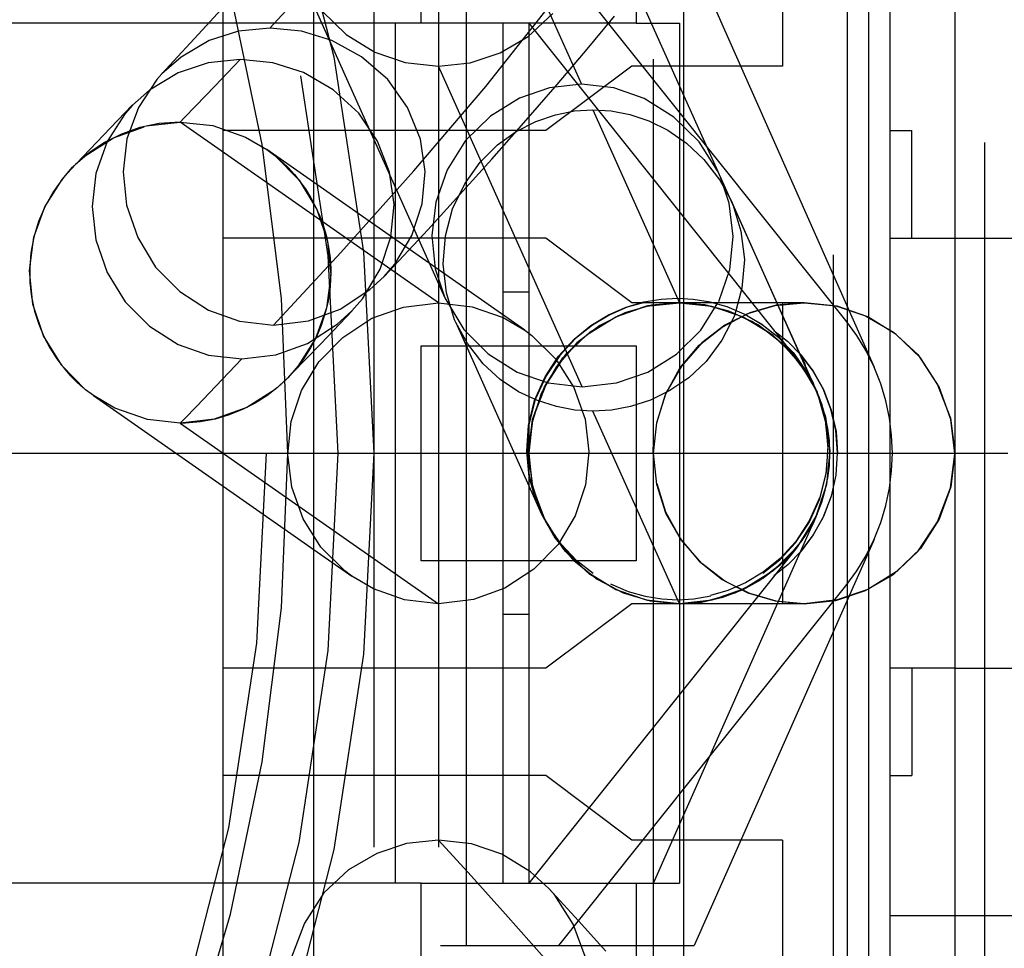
# Model space of a CAD drawing. Header units: millimetres. Extents: x 0 to 210, y 0 to 297.
# Tile 15 of 21: x 146.98 to 148.28, y 157.75 to 158.97. Entities that reach past the tile are written whole.
import ezdxf
from ezdxf.enums import TextEntityAlignment as Align

# ---------------------------------------------------------------- set-up
doc = ezdxf.new("R2010")
doc.units = ezdxf.units.MM
doc.header["$LTSCALE"] = 19.36
for name, pattern in [('CENTER', [0.6, 0.375, -0.075, 0.075, -0.075]), ('DOT', [0.2, 0.1, -0.1]), ('HIDDEN', [0.2, 0.1, -0.1])]:
    doc.linetypes.add(name, pattern=pattern)
doc.layers.get('0').update_dxf_attribs({"linetype": 'CONTINUOUS'})
for name, color, linetype in [('DEFAULT_2', 8, 'HIDDEN'), ('Z_AXIS', 7, 'CONTINUOUS'), ('Z_DIM_2D', 7, 'CONTINUOUS')]:
    doc.layers.add(name, color=color, linetype=linetype)
doc.styles.add('TEXTSTYLE_3', font='tridonic-metric-print-light.otf')
doc.styles.add('TEXTSTYLE_4', font='gdt', dxfattribs={"width": 0.7})
doc.dimstyles.new('DIMSTYLE_5', dxfattribs={"dimtxt": 2.2, "dimasz": 3.5, "dimexe": 1.5, "dimexo": 0, "dimgap": 0.55, "dimtad": 1, "dimdec": 0, "dimlfac": 3.529412, "dimdsep": 46, "dimtxsty": 'TEXTSTYLE_3', "dimcen": 0.09, "dimclrt": 5, "dimadec": 0, "dimazin": 2, "dimtp": 0.2, "dimtm": 0.2, "dimtfac": 1, "dimtdec": 0, "dimtofl": 0, "dimtmove": 0, "dimatfit": 3, "dimfxl": 0, "dimtolj": 1, "dimarcsym": 0})

# ---------------------------------------------------------------- blocks, each defined once
blk = doc.blocks.new('*D7')
at = {"layer": 'Z_DIM_2D', "color": 2, "linetype": 'Continuous', "transparency": 16777216}
for p, q in [((141.1741, 164.3623), (144.7965, 164.3623)), ((148.4189, 164.3623), (144.7965, 164.3623)), ((141.1741, 141.4335), (141.1741, 163.8123)), ((148.4189, 139.836), (148.4189, 163.8123))]:
    blk.add_line(p, q, dxfattribs=at)
at = {"layer": 'Z_DIM_2D', "color": 5, "linetype": 'Continuous', "transparency": 16777216}
for s, style, p in [('`', 'TEXTSTYLE_4', (143.2159, 164.9123)), (' (24', 'TEXTSTYLE_3', (139.2639, 164.9123)), ('1.5)  ', 'TEXTSTYLE_3', (147.5123, 164.9123)), ('26', 'TEXTSTYLE_3', (134.9452, 164.9123))]:
    blk.add_text(s, height=2.2, dxfattribs=dict(at, style=style)).set_placement(p, align=Align.CENTER)
blk = doc.blocks.new('_NONE')

msp = doc.modelspace()

# ---------------------------------------------------------------- linework, layer by layer
at = {"color": 7, "linetype": 'Continuous'}
for p, q in [((147.3705, 159.5629), (147.3705, 157.2396)), ((147.2516, 157.2679), (147.2516, 159.5346)), ((148.1016, 159.2796), (148.1016, 157.5229)), ((148.1299, 157.5229), (148.1299, 159.2796)), ((147.5121, 158.9679), (147.5121, 159.2513)), ((147.7955, 159.2513), (147.7955, 158.9679)), ((148.2149, 159.0104), (148.2149, 157.7921)), ((147.7955, 158.9679), (147.5121, 158.9679)), ((148.1299, 158.8263), (148.1583, 158.8263)), ((148.1583, 158.6846), (148.1583, 158.8263)), ((148.1299, 158.6846), (148.2149, 158.6846)), ((147.5121, 158.2596), (147.5121, 158.5429)), ((147.5121, 158.5429), (147.7955, 158.5429)), ((147.7955, 158.5429), (147.7955, 158.2596)), ((147.7955, 158.2596), (147.5121, 158.2596)), ((148.2149, 158.1179), (148.1299, 158.1179)), ((148.1583, 158.1179), (148.1583, 157.9763)), ((148.1299, 157.9763), (148.1583, 157.9763)), ((147.5121, 157.5513), (147.5121, 157.8346)), ((147.5121, 157.8346), (147.7955, 157.8346)), ((147.7955, 157.8346), (147.7955, 157.5513)), ((148.1299, 157.7921), (148.5833, 157.7921))]:
    msp.add_line(p, q, dxfattribs=at)
at = {"color": 9, "linetype": 'DOT'}
for p, q in [((147.5349, 159.3079), (147.7233, 158.8874)), ((147.7384, 158.8536), (147.8523, 158.5996)), ((147.1949, 158.4409), (147.5349, 158.2029))]:
    msp.add_line(p, q, dxfattribs=at)
for points in [[(147.3179, 158.57), (147.4063, 158.6657), (147.5026, 158.7734), (147.5973, 158.8844), (147.68, 158.9889), (147.7407, 159.0774), (147.771, 159.1422)], [(147.195, 158.4409), (147.2004, 158.4465), (147.2163, 158.4629), (147.2418, 158.4894), (147.276, 158.5255)], [(147.5349, 157.8913), (147.578, 157.8441), (147.6233, 157.7939), (147.6749, 157.7357)]]:
    msp.add_lwpolyline(points, dxfattribs=at)
at = {"layer": 'DEFAULT_2', "color": 8, "linetype": 'HIDDEN'}
for p, q in [((147.4499, 159.8179), (147.4499, 156.9846)), ((147.5349, 159.8179), (147.5349, 156.9846)), ((147.8183, 156.9846), (147.8183, 159.8179)), ((147.9883, 159.3079), (147.9883, 158.9113)), ((148.0336, 158.4816), (147.7163, 159.1897)), ((147.8579, 159.1845), (147.8579, 137.8324)), ((148.2546, 156.8748), (148.2546, 159.1846)), ((147.5718, 157.7524), (147.5718, 159.0501)), ((148.0715, 158.5762), (147.6935, 159.0501)), ((147.8717, 159.0501), (148.1087, 158.5148)), ((147.3536, 159.0294), (147.5433, 158.6059)), ((147.269, 159.008), (147.2291, 158.9643)), ((147.6532, 158.9505), (147.6855, 158.9807)), ((147.7289, 158.9312), (147.767, 158.9771)), ((147.5121, 158.9679), (144.1349, 158.9679)), ((147.2291, 158.9643), (147.1707, 158.9013)), ((147.6199, 158.9679), (147.6199, 157.8346)), ((147.6539, 158.9679), (147.6539, 157.8346)), ((147.6539, 158.9679), (148.0073, 158.5249)), ((147.7955, 158.9679), (147.8523, 158.9679)), ((147.8523, 158.9679), (147.8523, 157.8346)), ((147.3129, 158.9614), (147.2716, 158.9572)), ((147.3547, 158.9575), (147.3129, 158.9614)), ((147.3945, 158.9453), (147.3547, 158.9575)), ((147.4338, 158.9235), (147.3945, 158.9453)), ((147.6161, 158.9287), (147.6532, 158.9505)), ((147.577, 158.9156), (147.6161, 158.9287)), ((147.6889, 158.8841), (147.7289, 158.9312)), ((147.196, 158.9233), (147.1707, 158.9012)), ((147.317, 158.9157), (147.274, 158.9201)), ((147.4683, 158.8937), (147.4338, 158.9235)), ((147.4913, 158.9161), (147.5349, 158.9113)), ((147.5349, 158.9113), (147.577, 158.9156)), ((147.1921, 158.9025), (147.1545, 158.8797)), ((147.1707, 158.9012), (147.1641, 158.8938)), ((147.7899, 158.9113), (147.6766, 158.8263)), ((147.9883, 158.9113), (147.7899, 158.9113)), ((147.1641, 158.8938), (147.1401, 158.857)), ((147.4943, 158.8567), (147.4683, 158.8937)), ((147.1545, 158.8797), (147.132, 158.8599)), ((147.1318, 158.86), (147.0941, 158.8203)), ((147.5113, 158.8151), (147.4943, 158.8567)), ((147.6892, 158.8473), (147.7141, 158.8524)), ((147.7141, 158.8524), (147.7384, 158.8536)), ((147.7384, 158.8536), (147.7626, 158.8523)), ((147.1501, 158.8325), (147.1949, 158.8376)), ((147.1949, 158.8376), (147.1674, 158.8357)), ((147.1949, 158.8376), (147.238, 158.8329)), ((147.238, 158.8329), (147.2808, 158.8179)), ((147.6766, 158.8263), (147.2516, 158.8263)), ((147.6126, 158.8075), (147.6374, 158.8253)), ((147.8371, 158.8268), (147.8617, 158.81)), ((147.0941, 158.8203), (147.0582, 158.7831)), ((147.2808, 158.8179), (147.309, 158.8014)), ((147.5174, 158.7725), (147.5113, 158.8151)), ((147.075, 158.7972), (147.057, 158.7818)), ((147.6489, 158.5635), (147.309, 158.8014)), ((147.309, 158.8014), (147.3195, 158.7936)), ((147.5898, 158.7848), (147.6126, 158.8075)), ((147.0533, 158.778), (147.0698, 158.7931)), ((147.0582, 158.7831), (147.0533, 158.778)), ((147.3195, 158.7936), (147.3514, 158.761)), ((147.5628, 158.7416), (147.6052, 158.7887)), ((147.5696, 158.7562), (147.5898, 158.7848)), ((147.0393, 158.7621), (147.0533, 158.778)), ((147.1197, 158.7719), (147.1243, 158.7281)), ((147.3514, 158.761), (147.3749, 158.7226)), ((147.5537, 158.7234), (147.5696, 158.7562)), ((147.9057, 158.7609), (147.9209, 158.7332)), ((147.521, 158.6958), (147.5628, 158.7416)), ((148.0335, 158.4816), (147.9208, 158.7332)), ((147.1243, 158.7281), (147.139, 158.6854)), ((147.4725, 158.6863), (147.4765, 158.7291)), ((147.5442, 158.6876), (147.5537, 158.7234)), ((147.0084, 158.7066), (147.0021, 158.6858)), ((147.4637, 158.634), (147.521, 158.6958)), ((147.139, 158.6854), (147.1624, 158.6465)), ((147.6766, 158.6846), (147.2516, 158.6846)), ((147.4774, 158.6502), (147.5001, 158.6883)), ((147.5411, 158.6502), (147.5442, 158.6876)), ((147.7899, 158.5996), (147.6766, 158.6846)), ((148.2149, 158.6846), (148.3566, 158.6846)), ((147.1624, 158.6465), (147.1944, 158.6142)), ((147.4634, 158.6342), (147.4774, 158.6502)), ((147.5456, 158.6127), (147.5411, 158.6502)), ((147.4448, 158.6169), (147.4634, 158.6342)), ((147.1944, 158.6142), (147.2322, 158.5897)), ((147.4057, 158.591), (147.4448, 158.6169)), ((147.6199, 158.6138), (147.6539, 158.6138)), ((147.4209, 158.5889), (147.4348, 158.6047)), ((147.5434, 158.606), (147.5684, 158.5641)), ((147.5563, 158.5771), (147.5456, 158.6127)), ((147.8499, 158.6049), (147.8285, 158.6037)), ((147.2322, 158.5897), (147.2731, 158.5753)), ((147.3638, 158.5758), (147.4057, 158.591)), ((147.38, 158.5455), (147.4212, 158.5887)), ((147.4472, 158.579), (147.4888, 158.5939)), ((147.4888, 158.5939), (147.5349, 158.5996)), ((147.5349, 158.5996), (147.5796, 158.5943)), ((147.5796, 158.5943), (147.6203, 158.5801)), ((148.0166, 158.5996), (147.7899, 158.5996)), ((147.8086, 158.5948), (147.8523, 158.5996)), ((147.8857, 158.5967), (147.8523, 158.5996)), ((147.8523, 158.5996), (147.8887, 158.5963)), ((147.8523, 158.5996), (147.8948, 158.595)), ((147.8806, 158.5634), (147.9031, 158.5996)), ((147.9175, 158.5886), (147.8857, 158.5967)), ((147.8887, 158.5963), (147.9233, 158.5864)), ((147.9479, 158.575), (147.9175, 158.5886)), ((147.9427, 158.5853), (147.9785, 158.5959)), ((147.9799, 158.5962), (147.9452, 158.5863)), ((147.9785, 158.5959), (148.0166, 158.5996)), ((148.0166, 158.5996), (147.9799, 158.5962)), ((147.9883, 158.5996), (147.9883, 158.2029)), ((148.0166, 158.5996), (148.0584, 158.5953)), ((148.0602, 158.5948), (148.0166, 158.5996)), ((148.0584, 158.5953), (148.0973, 158.5824)), ((148.1003, 158.581), (148.0602, 158.5948)), ((147.2731, 158.5753), (147.3179, 158.57)), ((147.3179, 158.57), (147.3638, 158.5758)), ((147.5578, 158.5733), (147.5563, 158.5771)), ((147.6203, 158.5801), (147.6487, 158.5633)), ((147.9086, 158.5675), (147.9427, 158.5853)), ((147.9452, 158.5863), (147.912, 158.5699)), ((147.9233, 158.5864), (147.9564, 158.5702)), ((147.9757, 158.5565), (147.9479, 158.575)), ((148.1379, 158.5578), (148.1003, 158.581)), ((147.5731, 158.5457), (147.5578, 158.5733)), ((147.5579, 158.5734), (147.6709, 158.321)), ((147.5684, 158.5641), (147.6007, 158.5321)), ((147.6487, 158.5633), (147.6579, 158.5564)), ((147.8782, 158.5434), (147.9086, 158.5675)), ((147.9564, 158.5702), (147.9865, 158.5473)), ((147.6579, 158.5564), (147.6897, 158.5252)), ((147.6988, 158.5268), (147.7309, 158.5578)), ((147.7346, 158.5609), (147.7024, 158.5311)), ((147.9084, 158.55), (147.8876, 158.5222)), ((147.9733, 158.5584), (148.0047, 158.5281)), ((147.9999, 158.5334), (147.9757, 158.5565)), ((148.17, 158.5268), (148.1379, 158.5578)), ((147.5938, 158.5189), (147.5731, 158.5457)), ((147.7171, 158.5465), (147.6907, 158.5156)), ((147.853, 158.5131), (147.8782, 158.5434)), ((147.9865, 158.5473), (148.0121, 158.5177)), ((147.6007, 158.5321), (147.6389, 158.5079)), ((147.6745, 158.4885), (147.6988, 158.5268)), ((147.7024, 158.5311), (147.6765, 158.4915)), ((147.6897, 158.5252), (147.7132, 158.4877)), ((148.0206, 158.5057), (148.0017, 158.531)), ((148.1664, 158.5311), (148.1923, 158.4915)), ((148.1944, 158.4885), (148.17, 158.5268)), ((147.3505, 158.5164), (147.3366, 158.5005)), ((147.6907, 158.5156), (147.6702, 158.4799)), ((147.8339, 158.4784), (147.853, 158.5131)), ((147.8553, 158.516), (147.8347, 158.4803)), ((147.8876, 158.5222), (147.8647, 158.5005)), ((148.0102, 158.5212), (148.0092, 158.5225)), ((148.0121, 158.5177), (148.0336, 158.4816)), ((147.6389, 158.5079), (147.6797, 158.4939)), ((147.7694, 158.4941), (147.8106, 158.5081)), ((148.0215, 158.5082), (148.0228, 158.5055)), ((148.0228, 158.5055), (148.0263, 158.4985)), ((148.0263, 158.4985), (148.0289, 158.493)), ((147.0589, 158.4949), (147.0671, 158.4876)), ((147.6588, 158.4456), (147.6745, 158.4885)), ((147.6765, 158.4915), (147.6592, 158.4472)), ((147.6797, 158.4939), (147.7242, 158.4888)), ((147.7132, 158.4877), (147.7281, 158.4462)), ((147.7242, 158.4888), (147.7694, 158.4941)), ((148.0336, 158.4816), (148.0312, 158.4868)), ((148.0323, 158.4849), (148.033, 158.4832)), ((148.0326, 158.4837), (148.0323, 158.4842)), ((148.1923, 158.4915), (148.2096, 158.4472)), ((148.21, 158.4456), (148.1944, 158.4885)), ((147.0808, 158.4771), (147.4209, 158.239)), ((147.6702, 158.4799), (147.6583, 158.4421)), ((147.8225, 158.4413), (147.8339, 158.4784)), ((147.8347, 158.4803), (147.8227, 158.4424)), ((148.0326, 158.4836), (148.0326, 158.4837)), ((148.0329, 158.483), (148.0326, 158.4836)), ((148.033, 158.4832), (148.033, 158.483)), ((148.0335, 158.4816), (148.0448, 158.4493)), ((147.7385, 158.4568), (147.7146, 158.458)), ((147.763, 158.458), (147.7385, 158.4568)), ((147.6592, 158.4472), (147.6538, 158.4019)), ((147.6538, 158.4007), (147.6588, 158.4456)), ((147.7281, 158.4462), (147.7331, 158.4029)), ((148.0448, 158.4493), (148.0506, 158.4047)), ((148.2096, 158.4472), (148.2149, 158.4027)), ((148.215, 158.4007), (148.21, 158.4456)), ((147.6583, 158.4421), (147.6539, 158.4013)), ((147.8183, 158.4013), (147.8225, 158.4413)), ((147.6539, 158.4255), (147.6538, 158.4246)), ((147.8177, 158.4013), (147.8178, 158.409)), ((147.8183, 158.4168), (147.8178, 158.409)), ((147.6199, 158.4013), (147.6539, 158.4013)), ((147.6538, 158.4019), (147.6588, 158.3569)), ((147.6539, 158.4013), (147.6581, 158.3613)), ((147.6592, 158.3554), (147.6539, 158.3998)), ((147.8227, 158.3602), (147.8183, 158.4013)), ((148.2096, 158.3554), (148.2149, 158.3998)), ((148.215, 158.4019), (148.21, 158.3569)), ((147.6581, 158.3613), (147.6709, 158.321)), ((147.6588, 158.3569), (147.6745, 158.3141)), ((147.6765, 158.311), (147.6592, 158.3554)), ((147.8225, 158.3612), (147.8339, 158.3241)), ((147.8347, 158.3222), (147.8227, 158.3602)), ((148.1923, 158.311), (148.2096, 158.3554)), ((148.21, 158.3569), (148.1944, 158.3141)), ((147.6785, 158.3071), (147.6683, 158.327)), ((147.6709, 158.321), (147.6885, 158.2897)), ((147.7151, 158.3185), (147.6926, 158.281)), ((147.8183, 157.8346), (148.0336, 158.321)), ((147.8339, 158.3241), (147.8523, 158.2908)), ((147.8553, 158.2865), (147.8347, 158.3222)), ((148.032, 158.3177), (148.0079, 158.2785)), ((148.0337, 158.3213), (148.0139, 158.2868)), ((148.034, 158.322), (148.0338, 158.3214)), ((147.6745, 158.3141), (147.6988, 158.2757)), ((147.7024, 158.2715), (147.6769, 158.3103)), ((147.6965, 158.2812), (147.6785, 158.3071)), ((148.1664, 158.2715), (148.1923, 158.311)), ((148.1944, 158.3141), (148.17, 158.2757)), ((147.6885, 158.2897), (147.7135, 158.2596)), ((147.853, 158.2894), (147.8782, 158.2591)), ((148.0073, 158.2776), (147.6539, 157.8346)), ((147.717, 158.2598), (147.6965, 158.2812)), ((147.8818, 158.2558), (147.8553, 158.2865)), ((148.1087, 158.2877), (147.8717, 157.7524)), ((148.0079, 158.2785), (147.9759, 158.2462)), ((147.9855, 158.2547), (148.0073, 158.2775)), ((148.0139, 158.2868), (147.9893, 158.2578)), ((147.9998, 158.2681), (148.0066, 158.2767)), ((148.0067, 158.277), (148.0065, 158.2766)), ((148.0065, 158.2766), (148.0066, 158.2767)), ((147.6988, 158.2757), (147.7309, 158.2447)), ((147.7346, 158.2416), (147.7024, 158.2715)), ((147.9883, 158.2538), (147.9998, 158.2681)), ((148.17, 158.2757), (148.1379, 158.2447)), ((147.7137, 158.2594), (147.744, 158.2352)), ((147.7389, 158.2427), (147.7172, 158.2596)), ((147.8782, 158.2591), (147.9086, 158.235)), ((147.912, 158.2327), (147.8818, 158.2558)), ((147.9893, 158.2578), (147.9591, 158.2343)), ((147.962, 158.2361), (147.9855, 158.2547)), ((147.4495, 158.2224), (147.4211, 158.2393)), ((147.7309, 158.2447), (147.7685, 158.2215)), ((147.7715, 158.2201), (147.7346, 158.2416)), ((148.1379, 158.2447), (148.1003, 158.2215)), ((147.6935, 157.7524), (148.0715, 158.2263)), ((147.9452, 158.2162), (147.912, 158.2327)), ((147.9591, 158.2343), (147.9253, 158.2169)), ((147.6226, 158.2235), (147.581, 158.2086)), ((147.7685, 158.2215), (147.8086, 158.2078)), ((147.8104, 158.2073), (147.7715, 158.2201)), ((147.9253, 158.2169), (147.8899, 158.2065)), ((147.9799, 158.2063), (147.9452, 158.2162)), ((148.0584, 158.2073), (148.0973, 158.2201)), ((148.1003, 158.2215), (148.0602, 158.2078)), ((147.581, 158.2086), (147.5349, 158.2029)), ((147.7899, 158.2029), (147.6766, 158.1179)), ((148.0166, 158.2029), (147.7899, 158.2029)), ((147.8086, 158.2078), (147.8523, 158.2029)), ((147.8523, 158.2029), (147.8127, 158.207)), ((147.8139, 158.2067), (147.8523, 158.2029)), ((147.8952, 158.2077), (147.8523, 158.2029)), ((147.8899, 158.2065), (147.8523, 158.2029)), ((147.8523, 158.2029), (147.8815, 158.2051)), ((147.8815, 158.2051), (147.9095, 158.2114)), ((147.9785, 158.2066), (148.0166, 158.2029)), ((148.0166, 158.2029), (147.9827, 158.206)), ((148.0602, 158.2078), (148.0166, 158.2029)), ((148.0166, 158.2029), (148.0584, 158.2073)), ((147.6539, 158.1888), (147.6199, 158.1888)), ((147.6766, 158.1179), (147.2516, 158.1179)), ((148.2149, 158.1179), (148.3566, 158.1179)), ((147.6766, 157.9763), (147.2516, 157.9763)), ((147.7899, 157.8913), (147.6766, 157.9763)), ((147.5786, 157.8864), (147.5349, 157.8913)), ((147.9883, 157.8913), (147.7899, 157.8913)), ((147.9883, 157.8913), (147.9883, 157.4946)), ((147.6186, 157.8727), (147.5786, 157.8864)), ((147.5121, 157.8346), (144.1349, 157.8346)), ((147.6881, 157.8188), (147.6805, 157.8275)), ((147.7195, 157.7849), (147.681, 157.8271)), ((147.7955, 157.8346), (147.8523, 157.8346)), ((147.7555, 157.7451), (147.7195, 157.7849)), ((148.2149, 157.7921), (148.2149, 156.9846)), ((147.5378, 157.7524), (147.8717, 157.7524))]:
    msp.add_line(p, q, dxfattribs=at)
at = {"layer": 'DEFAULT_2', "color": 8, "linetype": 'DOT'}
for p, q in [((148.0733, 159.6693), (148.0733, 157.1374)), ((147.4014, 159.0573), (147.3129, 158.9614)), ((148.0553, 156.7267), (148.0553, 158.9883)), ((147.4783, 157.8346), (147.4783, 158.9679)), ((147.7242, 158.4888), (147.5349, 158.9113)), ((147.2156, 158.8589), (147.2002, 158.843)), ((147.2002, 158.843), (147.1949, 158.8376)), ((147.5349, 158.5996), (147.1949, 158.8376)), ((148.0336, 158.4816), (148.0337, 158.4814)), ((147.8523, 158.2029), (147.7385, 158.4568))]:
    msp.add_line(p, q, dxfattribs=at)
at = {"layer": 'DEFAULT_2', "color": 8, "linetype": 'HIDDEN'}
for points in [[(147.3538, 159.0295), (147.3574, 159.0218), (147.3817, 158.9838), (147.4137, 158.9529), (147.4512, 158.9298), (147.4913, 158.9161)], [(147.2716, 158.9572), (147.2331, 158.9449), (147.196, 158.9233)], [(147.274, 158.9201), (147.2316, 158.9156), (147.1921, 158.9025)], [(147.3964, 158.88), (147.3574, 158.9028), (147.317, 158.9157)], [(147.7233, 158.8874), (147.6811, 158.8829), (147.6417, 158.8693), (147.6035, 158.8452), (147.5707, 158.8132), (147.5467, 158.7747), (147.5315, 158.732), (147.5263, 158.6882), (147.5307, 158.6444), (147.5434, 158.606)], [(147.9059, 158.7663), (147.9027, 158.7732), (147.8784, 158.8116), (147.8449, 158.8442), (147.806, 158.8688), (147.7659, 158.8827), (147.7233, 158.8874)], [(147.4548, 158.8126), (147.4301, 158.8495), (147.3964, 158.88)], [(147.6052, 158.7887), (147.6474, 158.8364), (147.6889, 158.8841)], [(147.132, 158.8599), (147.1223, 158.8491), (147.0987, 158.8118), (147.0838, 158.77), (147.0789, 158.7265), (147.0837, 158.6826), (147.0987, 158.6395), (147.1225, 158.6005), (147.1544, 158.5685), (147.1921, 158.5446), (147.2322, 158.5305), (147.276, 158.5255)], [(147.1401, 158.857), (147.1248, 158.8153), (147.1197, 158.7719)], [(147.6374, 158.8253), (147.6632, 158.8384), (147.6892, 158.8473)], [(147.7626, 158.8523), (147.787, 158.8474), (147.8121, 158.8391), (147.8371, 158.8268)], [(147.1674, 158.8357), (147.1418, 158.8303), (147.1176, 158.8218)], [(147.0698, 158.7931), (147.1071, 158.817), (147.1475, 158.8315)], [(147.1176, 158.8218), (147.0953, 158.8107), (147.075, 158.7972)], [(147.4765, 158.7291), (147.4707, 158.7714), (147.4548, 158.8126)], [(147.8617, 158.81), (147.8847, 158.7885), (147.9057, 158.7609)], [(147.3227, 158.7909), (147.3299, 158.7845), (147.3375, 158.7771), (147.3453, 158.7685), (147.3531, 158.7588), (147.3603, 158.7486), (147.3671, 158.7376), (147.3733, 158.7259), (147.3789, 158.7134), (147.3836, 158.7004), (147.3875, 158.6868), (147.3904, 158.6728), (147.3923, 158.6586), (147.3932, 158.6442), (147.393, 158.6297), (147.3918, 158.615), (147.3893, 158.6), (147.3856, 158.5847), (147.3806, 158.5695), (147.3743, 158.5546), (147.3666, 158.5401), (147.3577, 158.526), (147.3474, 158.5126), (147.3359, 158.4998), (147.323, 158.4879), (147.3089, 158.477), (147.2935, 158.4673), (147.2769, 158.4588), (147.2593, 158.4518), (147.2409, 158.4463), (147.2216, 158.4427), (147.2017, 158.441), (147.1949, 158.4409)], [(147.057, 158.7818), (147.0414, 158.7647), (147.028, 158.7463), (147.017, 158.7268), (147.0084, 158.7066)], [(147.5001, 158.6883), (147.5136, 158.7298), (147.5174, 158.7725)], [(147.0022, 158.6861), (147.0166, 158.7261), (147.0393, 158.7621)], [(147.9233, 158.687), (147.918, 158.7308), (147.9059, 158.7663)], [(147.9209, 158.7332), (147.9226, 158.729), (147.9334, 158.6937)], [(147.3749, 158.7226), (147.3889, 158.6808), (147.3932, 158.6364), (147.3876, 158.5924)], [(147.9334, 158.6937), (147.9379, 158.6565), (147.9347, 158.6186)], [(147.0384, 158.5176), (147.0149, 158.556), (147.001, 158.5978), (146.9966, 158.6421), (147.0022, 158.6861)], [(147.0021, 158.6858), (146.9983, 158.6653), (146.9967, 158.6454), (146.997, 158.626)], [(147.4348, 158.6047), (147.4583, 158.6438), (147.4725, 158.6863)], [(147.9042, 158.6013), (147.9189, 158.6434), (147.9233, 158.687)], [(146.997, 158.626), (146.9992, 158.6071), (147.0032, 158.5886), (147.0086, 158.5713), (147.0154, 158.5551)], [(147.9347, 158.6186), (147.9249, 158.5824), (147.9084, 158.55)], [(147.6683, 158.327), (147.6638, 158.3377), (147.6546, 158.3702), (147.6513, 158.404), (147.6536, 158.4379), (147.6617, 158.4709), (147.6755, 158.5021), (147.6932, 158.5291), (147.7136, 158.5517), (147.7358, 158.5697), (147.7589, 158.5836), (147.7824, 158.5939), (147.8056, 158.6006), (147.8282, 158.6044)], [(147.8927, 158.6002), (147.8707, 158.6038), (147.8499, 158.6049)], [(147.8926, 158.6008), (147.9148, 158.5946), (147.9372, 158.5851), (147.9597, 158.5721), (147.9817, 158.5552), (148.0021, 158.5339), (148.0202, 158.5081), (148.0309, 158.4875)], [(147.276, 158.5255), (147.321, 158.531), (147.3625, 158.5458), (147.4017, 158.5714), (147.4209, 158.5889)], [(147.3876, 158.5924), (147.3732, 158.5525), (147.3505, 158.5164)], [(147.8062, 158.6), (147.7835, 158.5935), (147.7606, 158.5836), (147.7377, 158.5701), (147.7155, 158.5524), (147.6948, 158.5301), (147.6768, 158.5032), (147.6626, 158.472), (147.6541, 158.4389), (147.6516, 158.4048), (147.6547, 158.3708), (147.6637, 158.338)], [(147.8523, 158.5996), (147.8155, 158.5962), (147.7807, 158.5863), (147.7474, 158.5697), (147.7171, 158.5465)], [(147.7309, 158.5578), (147.7685, 158.581), (147.8086, 158.5948)], [(147.8523, 158.5996), (147.8104, 158.5953), (147.7715, 158.5824), (147.7346, 158.5609)], [(147.8948, 158.595), (147.9363, 158.5809), (147.9733, 158.5584)], [(147.3547, 158.484), (147.3773, 158.5215), (147.409, 158.5539), (147.4472, 158.579)], [(148.0312, 158.4868), (148.0216, 158.5055), (148.0037, 158.5316), (147.9834, 158.5532), (147.9614, 158.5706), (147.9385, 158.584)], [(148.0973, 158.5824), (148.1342, 158.5609), (148.1664, 158.5311)], [(147.8106, 158.5081), (147.8486, 158.5319), (147.8806, 158.5634)], [(147.912, 158.5699), (147.8818, 158.5467), (147.8553, 158.516)], [(147.9769, 158.5631), (147.9949, 158.5487), (148.0124, 158.5308), (148.0284, 158.5094), (148.042, 158.485), (148.0524, 158.458), (148.0586, 158.4298), (148.0606, 158.4009)], [(147.0154, 158.5551), (147.0231, 158.5402), (147.0317, 158.5268), (147.039, 158.517)], [(148.0073, 158.5249), (148.0001, 158.5341), (147.9939, 158.5418), (147.989, 158.5478), (147.9883, 158.5488)], [(147.3366, 158.5005), (147.3421, 158.5062), (147.38, 158.5455)], [(148.0047, 158.5281), (148.0292, 158.4906), (148.0335, 158.4816)], [(148.0586, 158.3725), (148.0606, 158.4019), (148.0584, 158.4311), (148.052, 158.4592), (148.0415, 158.486), (148.0276, 158.5105), (148.0112, 158.5321)], [(148.0112, 158.5321), (148.0139, 158.5272), (148.0158, 158.523), (148.0169, 158.5199), (148.0178, 158.5173)], [(147.0808, 158.4771), (147.0703, 158.4849), (147.039, 158.517)], [(147.0408, 158.5145), (147.0501, 158.5038), (147.0589, 158.4949)], [(147.6406, 158.4823), (147.6165, 158.4982), (147.5938, 158.5189)], [(148.0136, 158.5166), (148.0124, 158.5183), (148.0113, 158.5198)], [(148.0275, 158.4941), (148.0266, 158.4957), (148.0256, 158.4975), (148.0244, 158.4997), (148.0227, 158.5027), (148.0207, 158.506), (148.0186, 158.5093), (148.0165, 158.5124)], [(148.0187, 158.5148), (148.0187, 158.5147), (148.0198, 158.5118), (148.0215, 158.5082)], [(147.3366, 158.5005), (147.3201, 158.4854), (147.2827, 158.4615)], [(147.8647, 158.5005), (147.8399, 158.4838), (147.8141, 158.4713)], [(148.0199, 158.507), (148.0212, 158.5048), (148.0291, 158.4908)], [(147.3418, 158.3563), (147.3367, 158.3996), (147.341, 158.4429), (147.3547, 158.484)], [(147.9623, 158.2431), (147.9845, 158.2609), (148.0052, 158.2832), (148.0231, 158.3101), (148.0372, 158.3412), (148.0456, 158.374), (148.0482, 158.408), (148.0451, 158.4419), (148.0361, 158.4747), (148.0312, 158.4868)], [(148.031, 158.4872), (148.0304, 158.4884), (148.0298, 158.4897), (148.0291, 158.4911)], [(148.0296, 158.4899), (148.0364, 158.4748), (148.037, 158.4736)], [(148.0309, 158.4875), (148.0351, 158.4773), (148.0445, 158.4444), (148.0479, 158.4103)], [(147.195, 158.4409), (147.1518, 158.4457), (147.109, 158.4606), (147.0808, 158.4771)], [(147.7146, 158.458), (147.6903, 158.4627), (147.6654, 158.4706), (147.6406, 158.4823)], [(147.8141, 158.4713), (147.7881, 158.4628), (147.763, 158.458)], [(148.0351, 158.4781), (148.0347, 158.4791), (148.0342, 158.4801), (148.0338, 158.4812)], [(147.2827, 158.4615), (147.2397, 158.4461), (147.195, 158.4409)], [(147.6531, 158.417), (147.6528, 158.4109), (147.6527, 158.4039), (147.6528, 158.397), (147.6531, 158.3908), (147.6535, 158.3859)], [(148.0479, 158.4103), (148.0456, 158.3762), (148.0373, 158.3432)], [(147.7331, 158.4029), (147.7288, 158.3596), (147.7151, 158.3185)], [(147.8177, 158.4012), (147.8178, 158.3935), (147.8183, 158.3858)], [(148.0506, 158.4047), (148.0463, 158.3599), (148.032, 158.3177)], [(148.0585, 158.3722), (148.0523, 158.3445), (148.0422, 158.318), (148.0287, 158.2937), (148.0127, 158.2722), (147.9952, 158.2541), (147.9769, 158.2395)], [(147.4211, 158.2393), (147.4119, 158.2461), (147.3802, 158.2773), (147.3567, 158.3149), (147.3418, 158.3563)], [(148.0373, 158.3432), (148.0234, 158.312), (148.0056, 158.2849)], [(148.0112, 158.2704), (148.0275, 158.2919), (148.0415, 158.3166), (148.0522, 158.3439)], [(148.0338, 158.3214), (148.0293, 158.311), (148.025, 158.3016)], [(147.6783, 158.3073), (147.6962, 158.2812), (147.7167, 158.2596)], [(147.6926, 158.281), (147.6608, 158.2486), (147.6226, 158.2235)], [(148.0056, 158.2849), (147.985, 158.2623), (147.9627, 158.2443), (147.9396, 158.2305), (147.9162, 158.2204), (147.8931, 158.2137)], [(148.0973, 158.2201), (148.1342, 158.2416), (148.1664, 158.2715)], [(147.9759, 158.2462), (147.9377, 158.2223), (147.8952, 158.2077)], [(147.744, 158.2352), (147.7781, 158.2173), (147.8139, 158.2067)], [(147.7616, 158.2289), (147.7847, 158.2192), (147.8073, 158.2128), (147.8292, 158.2093), (147.8499, 158.2082)], [(147.9086, 158.235), (147.9427, 158.2172), (147.9785, 158.2066)], [(147.9095, 158.2114), (147.9365, 158.2217), (147.9599, 158.2349)], [(147.5349, 158.2029), (147.4902, 158.2082), (147.4495, 158.2224)], [(147.8499, 158.2082), (147.8713, 158.2094), (147.8936, 158.2131)], [(147.5349, 157.8913), (147.4929, 157.8869), (147.4537, 157.8739)], [(147.4537, 157.8739), (147.4166, 157.8521), (147.3843, 157.8219), (147.3586, 157.7819)], [(147.6805, 157.8275), (147.6561, 157.8496), (147.6186, 157.8727)], [(147.7281, 157.7382), (147.7124, 157.7807), (147.6881, 157.8188)], [(147.3586, 157.7819), (147.3415, 157.7373), (147.3364, 157.6922), (147.3417, 157.6477), (147.3574, 157.6052), (147.3817, 157.5671), (147.3895, 157.5582)]]:
    msp.add_lwpolyline(points, dxfattribs=at)
at = {"layer": 'DEFAULT_2', "color": 8, "linetype": 'DOT'}
msp.add_lwpolyline([(147.274, 158.9201), (147.2405, 158.8848), (147.2156, 158.8589)], dxfattribs=at)
at = {"layer": 'DEFAULT_2', "color": 8, "linetype": 'HIDDEN'}
for radius in [2.5925, 2.4508]:
    msp.add_circle((144.8574, 158.4013), radius, dxfattribs=at)
at = {"layer": 'DEFAULT_2', "color": 8, "linetype": 'DOT'}
msp.add_circle((144.8574, 158.4013), 2.5453, dxfattribs=at)
at = {"layer": 'DEFAULT_2', "color": 8, "linetype": 'HIDDEN'}
for centre, radius, start, end in [((144.8574, 158.4013), 2.4792, 244.7888, 115.2112), ((147.8523, 158.4013), 0.2805, 321.4199, 38.5801), ((147.8523, 158.4013), 0.1983, 321.4199, 38.5801)]:
    msp.add_arc(centre, radius, start, end, dxfattribs=at)
at = {"layer": 'Z_AXIS', "color": 7, "linetype": 'CENTER'}
msp.add_line((141.0249, 158.4013), (150.8997, 158.4013), dxfattribs=at)

# ---------------------------------------------------------------- dimensions: what is measured, and where the dimension line sits
at = {"layer": 'Z_DIM_2D', "color": 2, "linetype": 'Continuous'}
dim = msp.add_linear_dim(base=(148.4189, 164.3623), p1=(141.1741, 141.4335), p2=(148.4189, 139.836), text='<> (24%%p1.5)  ', dimstyle='DIMSTYLE_5', override={"dimblk1": 'NONE', "dimblk2": 'NONE', "dimsah": 1}, dxfattribs=at)
dim.commit()
dim.dimension.update_dxf_attribs({"geometry": '*D7', "text_midpoint": (141.9103, 164.3623), "dimtype": 160})

doc.saveas('drawing.dxf')
